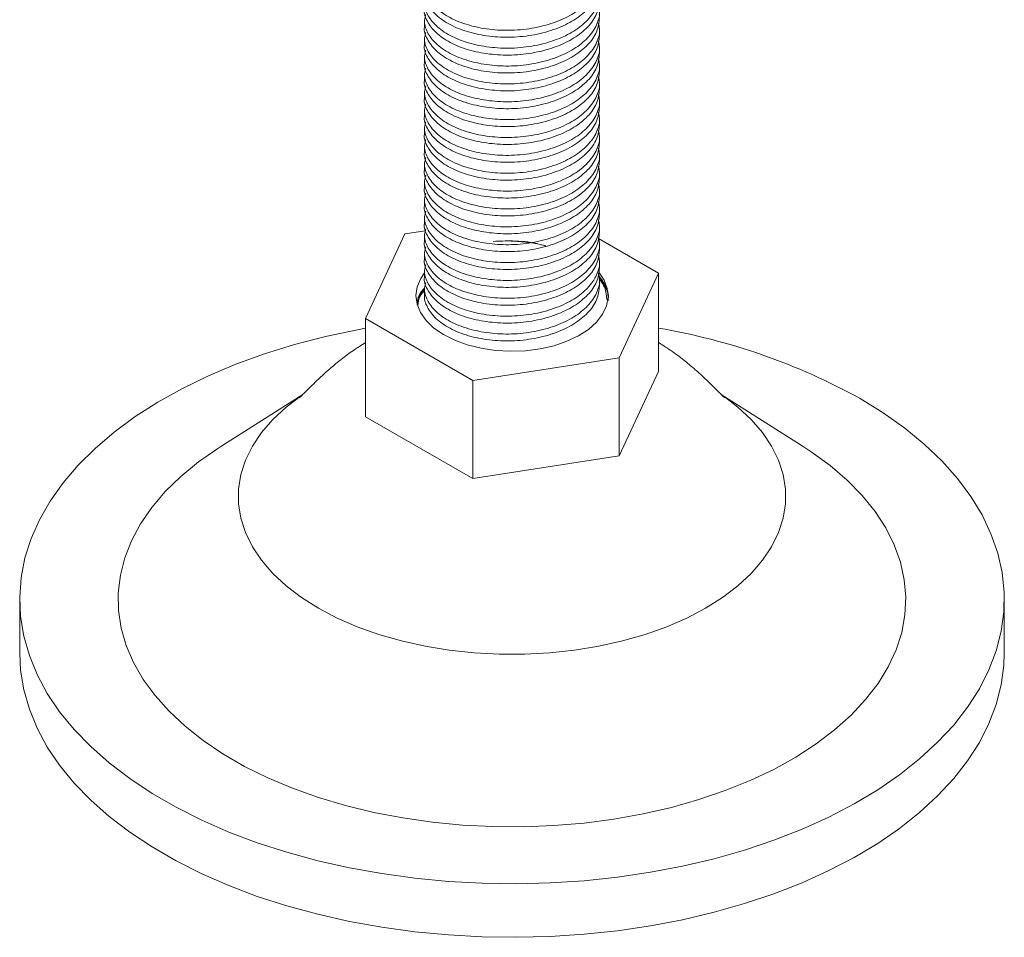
# Model space of a CAD drawing. Header units: millimetres. Extents: x 8 to 270, y 10 to 208.
# Tile 12 of 14: x 139 to 157, y 140 to 156. Entities that reach past the tile are written whole.
import ezdxf

# ---------------------------------------------------------------- set-up
doc = ezdxf.new("R2010")
doc.units = ezdxf.units.MM

msp = doc.modelspace()

# ---------------------------------------------------------------- linework, layer by layer
at = {"color": 7, "linetype": 'Continuous', "lineweight": 15}
for p, q in [((146.822, 156.476), (146.822, 156.349)), ((150.022, 156.185), (150.022, 156.312)), ((146.822, 156.149), (146.822, 156.022)), ((150.022, 155.859), (150.022, 155.986)), ((146.822, 155.822), (146.822, 155.696)), ((150.022, 155.532), (150.022, 155.659)), ((146.822, 155.496), (146.822, 155.369)), ((146.822, 155.169), (146.822, 155.042)), ((150.022, 155.206), (150.022, 155.332)), ((150.022, 154.879), (150.022, 155.006)), ((146.822, 154.843), (146.822, 154.716)), ((150.022, 154.552), (150.022, 154.679)), ((146.822, 154.516), (146.822, 154.389)), ((150.022, 154.226), (150.022, 154.353)), ((146.822, 154.189), (146.822, 154.062)), ((150.022, 153.899), (150.022, 154.026)), ((146.822, 153.863), (146.822, 153.736)), ((150.022, 153.573), (150.022, 153.699)), ((146.822, 153.536), (146.822, 153.409)), ((150.022, 153.246), (150.022, 153.373)), ((146.822, 153.209), (146.822, 153.083)), ((150.022, 152.919), (150.022, 153.046)), ((146.822, 152.883), (146.822, 152.756)), ((150.022, 152.593), (150.022, 152.72)), ((146.462, 152.562), (145.745, 151.017)), ((146.838, 152.62), (146.462, 152.562)), ((146.822, 152.556), (146.822, 152.429)), ((151.099, 151.845), (150.004, 152.477)), ((150.022, 152.266), (150.022, 152.393)), ((146.822, 152.23), (146.822, 152.103)), ((150.022, 151.939), (150.022, 152.066)), ((146.822, 151.903), (146.822, 151.776)), ((150.381, 150.299), (151.099, 151.845)), ((151.099, 151.845), (151.099, 150.048)), ((146.822, 151.576), (146.822, 151.45)), ((150.022, 151.613), (150.022, 151.74)), ((145.745, 151.017), (147.704, 149.885)), ((145.745, 151.017), (145.745, 149.22)), ((147.704, 149.885), (150.381, 150.299)), ((150.381, 150.299), (150.381, 148.503)), ((150.381, 148.503), (151.099, 150.048)), ((147.704, 149.885), (147.704, 148.089)), ((144.597, 149.628), (143.096, 148.675)), ((153.747, 148.675), (152.246, 149.628)), ((145.745, 149.22), (147.704, 148.089)), ((147.704, 148.089), (150.381, 148.503)), ((139.422, 145.878), (139.422, 144.898)), ((157.422, 144.898), (157.422, 145.878))]:
    msp.add_line(p, q, dxfattribs=at)
at = {"color": 7, "linetype": 'Continuous', "lineweight": 15, "flags": 128}
for points in [[(146.822, 151.848), (146.753, 151.747), (146.688, 151.593), (146.666, 151.436), (146.686, 151.278), (146.748, 151.124), (146.851, 150.978), (146.992, 150.842), (147.167, 150.721), (147.374, 150.617), (147.605, 150.533), (147.857, 150.471), (148.122, 150.432), (148.395, 150.417), (148.668, 150.427), (148.935, 150.461), (149.19, 150.519), (149.426, 150.599), (149.638, 150.699), (149.82, 150.817), (149.968, 150.95), (150.079, 151.095), (150.149, 151.248), (150.177, 151.405), (150.163, 151.563), (150.106, 151.717), (150.009, 151.865), (150.007, 151.867)], [(154.786, 149.552), (155.21, 149.29), (155.601, 149.011), (155.958, 148.718), (156.28, 148.411), (156.564, 148.092), (156.809, 147.762), (157.014, 147.424), (157.178, 147.078), (157.301, 146.726), (157.381, 146.371), (157.419, 146.013), (157.413, 145.654), (157.365, 145.297), (157.274, 144.942), (157.141, 144.591), (156.967, 144.247), (156.751, 143.911), (156.496, 143.584), (156.203, 143.268), (155.872, 142.964), (155.506, 142.674), (155.107, 142.4), (154.675, 142.142), (154.213, 141.901), (153.724, 141.68), (153.21, 141.479), (152.673, 141.299), (152.115, 141.14), (151.54, 141.005), (150.951, 140.892), (150.349, 140.803), (149.738, 140.738), (149.12, 140.698), (148.499, 140.683), (147.878, 140.692), (147.26, 140.726), (146.647, 140.785), (146.042, 140.868), (145.449, 140.974), (144.87, 141.104), (144.308, 141.257), (143.766, 141.432), (143.245, 141.628), (142.75, 141.844), (142.281, 142.08), (141.842, 142.333), (141.434, 142.604), (141.059, 142.89), (140.72, 143.19), (140.417, 143.504), (140.152, 143.828), (139.927, 144.162), (139.742, 144.505), (139.598, 144.854), (139.497, 145.208), (139.438, 145.565), (139.422, 145.923), (139.449, 146.281), (139.518, 146.638), (139.63, 146.991), (139.784, 147.338), (139.979, 147.679), (140.215, 148.011), (140.489, 148.332), (140.801, 148.642), (141.15, 148.939), (141.533, 149.222), (141.949, 149.488), (142.396, 149.737), (142.871, 149.968), (143.373, 150.179), (143.899, 150.37), (144.447, 150.54), (145.014, 150.687), (145.596, 150.811), (145.745, 150.839)], [(152.323, 149.571), (152.55, 149.395), (152.793, 149.168), (152.999, 148.929), (153.166, 148.68), (153.293, 148.424), (153.378, 148.161), (153.42, 147.896), (153.42, 147.629), (153.378, 147.363), (153.293, 147.101), (153.166, 146.844), (152.999, 146.595), (152.793, 146.357), (152.55, 146.13), (152.271, 145.917), (151.96, 145.72), (151.618, 145.54), (151.25, 145.379), (150.857, 145.239), (150.443, 145.12), (150.012, 145.023), (149.567, 144.95), (149.113, 144.901), (148.653, 144.877), (148.191, 144.877), (147.73, 144.901), (147.276, 144.95), (146.832, 145.023), (146.401, 145.12), (145.987, 145.239), (145.594, 145.379), (145.225, 145.54), (144.884, 145.72), (144.572, 145.917), (144.294, 146.13), (144.05, 146.357), (143.844, 146.595), (143.677, 146.844), (143.551, 147.101), (143.466, 147.363), (143.423, 147.629), (143.423, 147.896), (143.466, 148.161), (143.551, 148.424), (143.677, 148.68), (143.844, 148.929), (144.05, 149.168), (144.294, 149.395), (144.572, 149.608), (144.578, 149.612)], [(153.747, 148.675), (153.892, 148.581), (154.238, 148.328), (154.55, 148.06), (154.824, 147.78), (155.06, 147.487), (155.256, 147.186), (155.411, 146.876), (155.524, 146.56), (155.594, 146.241), (155.621, 145.919), (155.605, 145.596), (155.546, 145.276), (155.443, 144.959), (155.299, 144.648), (155.113, 144.344), (154.887, 144.049), (154.622, 143.765), (154.32, 143.494), (153.982, 143.238), (153.611, 142.997), (153.208, 142.773), (152.777, 142.568), (152.32, 142.384), (151.839, 142.22), (151.337, 142.078), (150.819, 141.959), (150.285, 141.863), (149.741, 141.792), (149.188, 141.745), (148.631, 141.724), (148.073, 141.727), (147.517, 141.755), (146.966, 141.808), (146.424, 141.885), (145.894, 141.986), (145.379, 142.111), (144.882, 142.259), (144.407, 142.428), (143.956, 142.618), (143.532, 142.827), (143.137, 143.055), (142.774, 143.3), (142.445, 143.561), (142.152, 143.835), (141.896, 144.122), (141.68, 144.419), (141.505, 144.725), (141.37, 145.038), (141.279, 145.356), (141.23, 145.677), (141.225, 145.999), (141.263, 146.321), (141.344, 146.64), (141.467, 146.954), (141.632, 147.262), (141.839, 147.561), (142.084, 147.851), (142.368, 148.128), (142.688, 148.393), (143.043, 148.641), (143.096, 148.675)], [(157.422, 144.898), (157.413, 144.674), (157.365, 144.317), (157.274, 143.962), (157.141, 143.612), (156.967, 143.267), (156.751, 142.931), (156.496, 142.604), (156.203, 142.288), (155.872, 141.984), (155.506, 141.694), (155.107, 141.42), (154.675, 141.162), (154.213, 140.922), (153.724, 140.7), (153.21, 140.499), (152.673, 140.319), (152.115, 140.161), (151.54, 140.025), (150.951, 139.912), (150.349, 139.823), (149.738, 139.759), (149.12, 139.718), (148.499, 139.703), (147.878, 139.712), (147.26, 139.746), (146.647, 139.805), (146.042, 139.888), (145.449, 139.994), (144.87, 140.124), (144.308, 140.277), (143.766, 140.452), (143.245, 140.648), (142.75, 140.864), (142.281, 141.1), (141.842, 141.354), (141.434, 141.624), (141.059, 141.91), (140.72, 142.211), (140.417, 142.524), (140.152, 142.848), (139.927, 143.182), (139.742, 143.525), (139.598, 143.874), (139.497, 144.228), (139.438, 144.585), (139.422, 144.898)]]:
    msp.add_lwpolyline(points, dxfattribs=at)
at = {"color": 7, "linetype": 'Continuous', "lineweight": 15}
msp.add_arc((149.165, 139.372), 11.629, 61.0972, 80.4298, dxfattribs=at)
for points, knots in [([(146.846, 157.226), (146.836, 157.193), (146.803, 157.085), (146.863, 156.9), (147.018, 156.689), (147.277, 156.508), (147.615, 156.374), (148.003, 156.294), (148.419, 156.275), (148.841, 156.321), (149.233, 156.43), (149.565, 156.59), (149.823, 156.795), (149.981, 157.036), (150.041, 157.244), (150.009, 157.362), (150, 157.395)], [0, 0, 0, 0, 0.03511, 0.111642, 0.188174, 0.267414, 0.346654, 0.423186, 0.499718, 0.578958, 0.658199, 0.73473, 0.811262, 0.890502, 0.969743, 1, 1, 1, 1]), ([(150.021, 157.165), (150.011, 157.08), (149.99, 156.908), (149.821, 156.668), (149.566, 156.464), (149.233, 156.303), (148.841, 156.194), (148.419, 156.148), (148.003, 156.168), (147.615, 156.247), (147.278, 156.381), (147.017, 156.562), (146.867, 156.773), (146.804, 156.926), (146.822, 157.001), (146.823, 157.002)], [0, 0, 0, 0, 0.083338, 0.1681204, 0.2500046, 0.3318889, 0.4166713, 0.5014537, 0.583338, 0.6652222, 0.7500046, 0.834787, 0.9166713, 0.9985556, 1, 1, 1, 1]), ([(146.846, 156.9), (146.836, 156.866), (146.803, 156.759), (146.863, 156.573), (147.018, 156.362), (147.277, 156.182), (147.615, 156.047), (148.003, 155.968), (148.419, 155.948), (148.841, 155.994), (149.233, 156.103), (149.565, 156.264), (149.823, 156.469), (149.981, 156.709), (150.041, 156.918), (150.009, 157.035), (150, 157.068)], [0, 0, 0, 0, 0.03511, 0.111642, 0.188174, 0.267414, 0.346654, 0.423186, 0.499718, 0.578958, 0.658199, 0.73473, 0.811262, 0.890502, 0.969743, 1, 1, 1, 1]), ([(150.021, 156.839), (150.011, 156.753), (149.99, 156.581), (149.821, 156.342), (149.566, 156.137), (149.233, 155.976), (148.841, 155.867), (148.419, 155.822), (148.003, 155.841), (147.615, 155.92), (147.278, 156.055), (147.017, 156.236), (146.867, 156.446), (146.804, 156.599), (146.822, 156.674), (146.823, 156.675)], [0, 0, 0, 0, 0.083338, 0.16812, 0.250005, 0.331889, 0.416671, 0.501454, 0.583338, 0.665222, 0.750005, 0.834787, 0.916671, 0.998556, 1, 1, 1, 1]), ([(146.846, 156.573), (146.836, 156.539), (146.803, 156.432), (146.863, 156.247), (147.018, 156.036), (147.277, 155.855), (147.615, 155.721), (148.003, 155.641), (148.419, 155.622), (148.841, 155.668), (149.233, 155.776), (149.565, 155.937), (149.823, 156.142), (149.981, 156.383), (150.041, 156.591), (150.009, 156.709), (150, 156.741)], [0, 0, 0, 0, 0.03511, 0.111642, 0.188174, 0.267414, 0.346654, 0.423186, 0.499718, 0.578958, 0.658199, 0.73473, 0.811262, 0.890502, 0.969743, 1, 1, 1, 1]), ([(150.021, 156.512), (150.011, 156.427), (149.99, 156.255), (149.821, 156.015), (149.566, 155.81), (149.233, 155.65), (148.841, 155.541), (148.419, 155.495), (148.003, 155.514), (147.615, 155.594), (147.278, 155.728), (147.017, 155.909), (146.867, 156.12), (146.804, 156.272), (146.822, 156.347), (146.823, 156.349)], [0, 0, 0, 0, 0.083338, 0.16812, 0.250005, 0.331889, 0.416671, 0.501454, 0.583338, 0.665222, 0.750005, 0.834787, 0.916671, 0.998556, 1, 1, 1, 1]), ([(146.846, 156.246), (146.836, 156.213), (146.803, 156.106), (146.863, 155.92), (147.018, 155.709), (147.277, 155.528), (147.615, 155.394), (148.003, 155.314), (148.419, 155.295), (148.841, 155.341), (149.233, 155.45), (149.565, 155.611), (149.823, 155.816), (149.981, 156.056), (150.041, 156.264), (150.009, 156.382), (150, 156.415)], [0, 0, 0, 0, 0.03511, 0.111642, 0.188174, 0.267414, 0.346654, 0.423186, 0.499718, 0.578958, 0.658199, 0.73473, 0.811262, 0.890502, 0.969743, 1, 1, 1, 1]), ([(150.021, 156.186), (150.011, 156.1), (149.99, 155.928), (149.821, 155.689), (149.566, 155.484), (149.233, 155.323), (148.841, 155.214), (148.419, 155.168), (148.003, 155.188), (147.615, 155.267), (147.278, 155.402), (147.017, 155.582), (146.867, 155.793), (146.804, 155.946), (146.822, 156.021), (146.823, 156.022)], [0, 0, 0, 0, 0.083338, 0.16812, 0.250005, 0.331889, 0.416671, 0.501454, 0.583338, 0.665222, 0.750005, 0.834787, 0.916671, 0.998556, 1, 1, 1, 1]), ([(146.846, 155.92), (146.836, 155.886), (146.803, 155.779), (146.863, 155.594), (147.018, 155.383), (147.277, 155.202), (147.615, 155.067), (148.003, 154.988), (148.419, 154.968), (148.841, 155.014), (149.233, 155.123), (149.565, 155.284), (149.823, 155.489), (149.981, 155.729), (150.041, 155.938), (150.009, 156.056), (150, 156.088)], [0, 0, 0, 0, 0.0351101, 0.1116418, 0.1881735, 0.267414, 0.3466544, 0.4231861, 0.4997178, 0.5789582, 0.6581986, 0.7347304, 0.8112621, 0.8905025, 0.9697429, 1, 1, 1, 1]), ([(150.021, 155.859), (150.011, 155.774), (149.99, 155.602), (149.821, 155.362), (149.566, 155.157), (149.233, 154.996), (148.841, 154.888), (148.419, 154.842), (148.003, 154.861), (147.615, 154.941), (147.278, 155.075), (147.017, 155.256), (146.867, 155.467), (146.804, 155.619), (146.822, 155.694), (146.823, 155.695)], [0, 0, 0, 0, 0.083338, 0.16812, 0.250005, 0.331889, 0.416671, 0.501454, 0.583338, 0.665222, 0.750005, 0.834787, 0.916671, 0.998556, 1, 1, 1, 1]), ([(146.846, 155.593), (146.836, 155.56), (146.803, 155.452), (146.863, 155.267), (147.018, 155.056), (147.277, 154.875), (147.615, 154.741), (148.003, 154.661), (148.419, 154.642), (148.841, 154.688), (149.233, 154.797), (149.565, 154.957), (149.823, 155.162), (149.981, 155.403), (150.041, 155.611), (150.009, 155.729), (150, 155.761)], [0, 0, 0, 0, 0.0351101, 0.1116418, 0.1881735, 0.267414, 0.3466544, 0.4231861, 0.4997178, 0.5789582, 0.6581986, 0.7347304, 0.8112621, 0.8905025, 0.9697429, 1, 1, 1, 1]), ([(150.021, 155.532), (150.011, 155.447), (149.99, 155.275), (149.821, 155.035), (149.566, 154.831), (149.233, 154.67), (148.841, 154.561), (148.419, 154.515), (148.003, 154.534), (147.615, 154.614), (147.278, 154.748), (147.017, 154.929), (146.867, 155.14), (146.804, 155.293), (146.822, 155.368), (146.823, 155.369)], [0, 0, 0, 0, 0.083338, 0.1681204, 0.2500046, 0.3318889, 0.4166713, 0.5014537, 0.583338, 0.6652222, 0.7500046, 0.834787, 0.9166713, 0.9985556, 1, 1, 1, 1]), ([(146.846, 155.267), (146.836, 155.233), (146.803, 155.126), (146.863, 154.94), (147.018, 154.729), (147.277, 154.549), (147.615, 154.414), (148.003, 154.335), (148.419, 154.315), (148.841, 154.361), (149.233, 154.47), (149.565, 154.631), (149.823, 154.836), (149.981, 155.076), (150.041, 155.284), (150.009, 155.402), (150, 155.435)], [0, 0, 0, 0, 0.0351101, 0.1116418, 0.1881735, 0.267414, 0.3466544, 0.4231861, 0.4997178, 0.5789582, 0.6581986, 0.7347304, 0.8112621, 0.8905025, 0.9697429, 1, 1, 1, 1]), ([(150.021, 155.206), (150.011, 155.12), (149.99, 154.948), (149.821, 154.709), (149.566, 154.504), (149.233, 154.343), (148.841, 154.234), (148.419, 154.188), (148.003, 154.208), (147.615, 154.287), (147.278, 154.422), (147.017, 154.603), (146.867, 154.813), (146.804, 154.966), (146.822, 155.041), (146.823, 155.042)], [0, 0, 0, 0, 0.083338, 0.16812, 0.250005, 0.331889, 0.416671, 0.501454, 0.583338, 0.665222, 0.750005, 0.834787, 0.916671, 0.998556, 1, 1, 1, 1]), ([(146.846, 154.94), (146.836, 154.906), (146.803, 154.799), (146.863, 154.614), (147.018, 154.403), (147.277, 154.222), (147.615, 154.087), (148.003, 154.008), (148.419, 153.989), (148.841, 154.035), (149.233, 154.143), (149.565, 154.304), (149.823, 154.509), (149.981, 154.75), (150.041, 154.958), (150.009, 155.076), (150, 155.108)], [0, 0, 0, 0, 0.03511, 0.111642, 0.188174, 0.267414, 0.346654, 0.423186, 0.499718, 0.578958, 0.658199, 0.73473, 0.811262, 0.890502, 0.969743, 1, 1, 1, 1]), ([(150.021, 154.879), (150.011, 154.794), (149.99, 154.622), (149.821, 154.382), (149.566, 154.177), (149.233, 154.017), (148.841, 153.908), (148.419, 153.862), (148.003, 153.881), (147.615, 153.961), (147.278, 154.095), (147.017, 154.276), (146.867, 154.487), (146.804, 154.639), (146.822, 154.714), (146.823, 154.716)], [0, 0, 0, 0, 0.083338, 0.16812, 0.250005, 0.331889, 0.416671, 0.501454, 0.583338, 0.665222, 0.750005, 0.834787, 0.916671, 0.998556, 1, 1, 1, 1]), ([(146.846, 154.613), (146.836, 154.58), (146.803, 154.472), (146.863, 154.287), (147.018, 154.076), (147.277, 153.895), (147.615, 153.761), (148.003, 153.681), (148.419, 153.662), (148.841, 153.708), (149.233, 153.817), (149.565, 153.978), (149.823, 154.182), (149.981, 154.423), (150.041, 154.631), (150.009, 154.749), (150, 154.782)], [0, 0, 0, 0, 0.03511, 0.111642, 0.188174, 0.267414, 0.346654, 0.423186, 0.499718, 0.578958, 0.658199, 0.73473, 0.811262, 0.890502, 0.969743, 1, 1, 1, 1]), ([(150.021, 154.552), (150.011, 154.467), (149.99, 154.295), (149.821, 154.055), (149.566, 153.851), (149.233, 153.69), (148.841, 153.581), (148.419, 153.535), (148.003, 153.555), (147.615, 153.634), (147.278, 153.769), (147.017, 153.949), (146.867, 154.16), (146.804, 154.313), (146.822, 154.388), (146.823, 154.389)], [0, 0, 0, 0, 0.083338, 0.16812, 0.250005, 0.331889, 0.416671, 0.501454, 0.583338, 0.665222, 0.750005, 0.834787, 0.916671, 0.998556, 1, 1, 1, 1]), ([(146.846, 154.287), (146.836, 154.253), (146.803, 154.146), (146.863, 153.96), (147.018, 153.749), (147.277, 153.569), (147.615, 153.434), (148.003, 153.355), (148.419, 153.335), (148.841, 153.381), (149.233, 153.49), (149.565, 153.651), (149.823, 153.856), (149.981, 154.096), (150.041, 154.305), (150.009, 154.422), (150, 154.455)], [0, 0, 0, 0, 0.03511, 0.111642, 0.188174, 0.267414, 0.346654, 0.423186, 0.499718, 0.578958, 0.658199, 0.73473, 0.811262, 0.890502, 0.969743, 1, 1, 1, 1]), ([(150.021, 154.226), (150.011, 154.141), (149.99, 153.968), (149.821, 153.729), (149.566, 153.524), (149.233, 153.363), (148.841, 153.254), (148.419, 153.209), (148.003, 153.228), (147.615, 153.307), (147.278, 153.442), (147.017, 153.623), (146.867, 153.833), (146.804, 153.986), (146.822, 154.061), (146.823, 154.062)], [0, 0, 0, 0, 0.083338, 0.16812, 0.250005, 0.331889, 0.416671, 0.501454, 0.583338, 0.665222, 0.750005, 0.834787, 0.916671, 0.998556, 1, 1, 1, 1]), ([(146.846, 153.96), (146.836, 153.926), (146.803, 153.819), (146.863, 153.634), (147.018, 153.423), (147.277, 153.242), (147.615, 153.108), (148.003, 153.028), (148.419, 153.009), (148.841, 153.055), (149.233, 153.164), (149.565, 153.324), (149.823, 153.529), (149.981, 153.77), (150.041, 153.978), (150.009, 154.096), (150, 154.128)], [0, 0, 0, 0, 0.03511, 0.111642, 0.188174, 0.267414, 0.346654, 0.423186, 0.499718, 0.578958, 0.658199, 0.73473, 0.811262, 0.890502, 0.969743, 1, 1, 1, 1]), ([(150.021, 153.899), (150.011, 153.814), (149.99, 153.642), (149.821, 153.402), (149.566, 153.198), (149.233, 153.037), (148.841, 152.928), (148.419, 152.882), (148.003, 152.901), (147.615, 152.981), (147.278, 153.115), (147.017, 153.296), (146.867, 153.507), (146.804, 153.66), (146.822, 153.734), (146.823, 153.736)], [0, 0, 0, 0, 0.083338, 0.16812, 0.250005, 0.331889, 0.416671, 0.501454, 0.583338, 0.665222, 0.750005, 0.834787, 0.916671, 0.998556, 1, 1, 1, 1]), ([(146.846, 153.634), (146.836, 153.6), (146.803, 153.493), (146.863, 153.307), (147.018, 153.096), (147.277, 152.916), (147.615, 152.781), (148.003, 152.702), (148.419, 152.682), (148.841, 152.728), (149.233, 152.837), (149.565, 152.998), (149.823, 153.203), (149.981, 153.443), (150.041, 153.651), (150.009, 153.769), (150, 153.802)], [0, 0, 0, 0, 0.03511, 0.111642, 0.188174, 0.267414, 0.346654, 0.423186, 0.499718, 0.578958, 0.658199, 0.73473, 0.811262, 0.890502, 0.969743, 1, 1, 1, 1]), ([(150.021, 153.573), (150.011, 153.487), (149.99, 153.315), (149.821, 153.076), (149.566, 152.871), (149.233, 152.71), (148.841, 152.601), (148.419, 152.555), (148.003, 152.575), (147.615, 152.654), (147.278, 152.789), (147.017, 152.969), (146.867, 153.18), (146.804, 153.333), (146.822, 153.408), (146.823, 153.409)], [0, 0, 0, 0, 0.083338, 0.16812, 0.250005, 0.331889, 0.416671, 0.501454, 0.583338, 0.665222, 0.750005, 0.834787, 0.916671, 0.998556, 1, 1, 1, 1]), ([(146.846, 153.307), (146.836, 153.273), (146.803, 153.166), (146.863, 152.981), (147.018, 152.77), (147.277, 152.589), (147.615, 152.454), (148.003, 152.375), (148.419, 152.356), (148.841, 152.401), (149.233, 152.51), (149.565, 152.671), (149.823, 152.876), (149.981, 153.116), (150.041, 153.325), (150.009, 153.443), (150, 153.475)], [0, 0, 0, 0, 0.03511, 0.111642, 0.188174, 0.267414, 0.346654, 0.423186, 0.499718, 0.578958, 0.658199, 0.73473, 0.811262, 0.890502, 0.969743, 1, 1, 1, 1]), ([(150.021, 153.246), (150.011, 153.161), (149.99, 152.989), (149.821, 152.749), (149.566, 152.544), (149.233, 152.383), (148.841, 152.275), (148.419, 152.229), (148.003, 152.248), (147.615, 152.328), (147.278, 152.462), (147.017, 152.643), (146.867, 152.854), (146.804, 153.006), (146.822, 153.081), (146.823, 153.083)], [0, 0, 0, 0, 0.083338, 0.1681204, 0.2500046, 0.3318889, 0.4166713, 0.5014537, 0.583338, 0.6652222, 0.7500046, 0.834787, 0.9166713, 0.9985556, 1, 1, 1, 1]), ([(146.846, 152.98), (146.836, 152.947), (146.803, 152.839), (146.863, 152.654), (147.018, 152.443), (147.277, 152.262), (147.615, 152.128), (148.003, 152.048), (148.419, 152.029), (148.841, 152.075), (149.233, 152.184), (149.565, 152.344), (149.823, 152.549), (149.981, 152.79), (150.041, 152.998), (150.009, 153.116), (150, 153.149)], [0, 0, 0, 0, 0.0351101, 0.1116418, 0.1881735, 0.267414, 0.3466544, 0.4231861, 0.4997178, 0.5789582, 0.6581986, 0.7347304, 0.8112621, 0.8905025, 0.9697429, 1, 1, 1, 1]), ([(150.021, 152.919), (150.011, 152.834), (149.99, 152.662), (149.821, 152.422), (149.566, 152.218), (149.233, 152.057), (148.841, 151.948), (148.419, 151.902), (148.003, 151.922), (147.615, 152.001), (147.278, 152.135), (147.017, 152.316), (146.867, 152.527), (146.804, 152.68), (146.822, 152.755), (146.823, 152.756)], [0, 0, 0, 0, 0.083338, 0.16812, 0.250005, 0.331889, 0.416671, 0.501454, 0.583338, 0.665222, 0.750005, 0.834787, 0.916671, 0.998556, 1, 1, 1, 1]), ([(146.846, 152.654), (146.836, 152.62), (146.803, 152.513), (146.863, 152.327), (147.018, 152.116), (147.277, 151.936), (147.615, 151.801), (148.003, 151.722), (148.419, 151.702), (148.841, 151.748), (149.233, 151.857), (149.565, 152.018), (149.823, 152.223), (149.981, 152.463), (150.041, 152.671), (150.009, 152.789), (150, 152.822)], [0, 0, 0, 0, 0.03511, 0.111642, 0.188174, 0.267414, 0.346654, 0.423186, 0.499718, 0.578958, 0.658199, 0.73473, 0.811262, 0.890502, 0.969743, 1, 1, 1, 1]), ([(150.021, 152.593), (150.011, 152.507), (149.99, 152.335), (149.821, 152.096), (149.566, 151.891), (149.233, 151.73), (148.841, 151.621), (148.419, 151.576), (148.003, 151.595), (147.615, 151.674), (147.278, 151.809), (147.017, 151.99), (146.867, 152.2), (146.804, 152.353), (146.822, 152.428), (146.823, 152.429)], [0, 0, 0, 0, 0.083338, 0.16812, 0.250005, 0.331889, 0.416671, 0.501454, 0.583338, 0.665222, 0.750005, 0.834787, 0.916671, 0.998556, 1, 1, 1, 1]), ([(146.846, 152.327), (146.836, 152.293), (146.803, 152.186), (146.863, 152.001), (147.018, 151.79), (147.277, 151.609), (147.615, 151.475), (148.003, 151.395), (148.419, 151.376), (148.841, 151.422), (149.233, 151.53), (149.565, 151.691), (149.823, 151.896), (149.981, 152.137), (150.041, 152.345), (150.009, 152.463), (150, 152.495)], [0, 0, 0, 0, 0.03511, 0.111642, 0.188174, 0.267414, 0.346654, 0.423186, 0.499718, 0.578958, 0.658199, 0.73473, 0.811262, 0.890502, 0.969743, 1, 1, 1, 1]), ([(148.08, 152.425), (148.196, 152.43), (148.461, 152.442), (148.795, 152.413), (148.987, 152.358), (149.041, 152.342)], [0, 0, 0, 0, 0.358913, 0.818397, 1, 1, 1, 1]), ([(148.409, 152.432), (148.508, 152.426), (148.704, 152.412), (148.915, 152.378), (149.018, 152.345), (149.035, 152.34)], [0, 0, 0, 0, 0.457389, 0.914625, 1, 1, 1, 1]), ([(150.021, 152.266), (150.011, 152.181), (149.99, 152.009), (149.821, 151.769), (149.566, 151.564), (149.233, 151.404), (148.841, 151.295), (148.419, 151.249), (148.003, 151.268), (147.615, 151.348), (147.278, 151.482), (147.017, 151.663), (146.867, 151.874), (146.804, 152.026), (146.822, 152.101), (146.823, 152.103)], [0, 0, 0, 0, 0.083338, 0.16812, 0.250005, 0.331889, 0.416671, 0.501454, 0.583338, 0.665222, 0.750005, 0.834787, 0.916671, 0.998556, 1, 1, 1, 1]), ([(146.846, 152), (146.836, 151.967), (146.803, 151.86), (146.863, 151.674), (147.018, 151.463), (147.277, 151.282), (147.615, 151.148), (148.003, 151.068), (148.419, 151.049), (148.841, 151.095), (149.233, 151.204), (149.565, 151.365), (149.823, 151.569), (149.981, 151.81), (150.041, 152.018), (150.009, 152.136), (150, 152.169)], [0, 0, 0, 0, 0.03511, 0.111642, 0.188174, 0.267414, 0.346654, 0.423186, 0.499718, 0.578958, 0.658199, 0.73473, 0.811262, 0.890502, 0.969743, 1, 1, 1, 1]), ([(150.021, 151.94), (150.011, 151.854), (149.99, 151.682), (149.821, 151.443), (149.566, 151.238), (149.233, 151.077), (148.841, 150.968), (148.419, 150.922), (148.003, 150.942), (147.615, 151.021), (147.278, 151.156), (147.017, 151.336), (146.867, 151.547), (146.804, 151.7), (146.822, 151.775), (146.823, 151.776)], [0, 0, 0, 0, 0.083338, 0.16812, 0.250005, 0.331889, 0.416671, 0.501454, 0.583338, 0.665222, 0.750005, 0.834787, 0.916671, 0.998556, 1, 1, 1, 1]), ([(146.846, 151.674), (146.836, 151.64), (146.803, 151.533), (146.863, 151.348), (147.018, 151.137), (147.277, 150.956), (147.615, 150.821), (148.003, 150.742), (148.419, 150.722), (148.841, 150.768), (149.233, 150.877), (149.565, 151.038), (149.823, 151.243), (149.981, 151.483), (150.041, 151.692), (150.009, 151.81), (150, 151.842)], [0, 0, 0, 0, 0.03511, 0.111642, 0.188174, 0.267414, 0.346654, 0.423186, 0.499718, 0.578958, 0.658199, 0.73473, 0.811262, 0.890502, 0.969743, 1, 1, 1, 1]), ([(150.031, 151.744), (150.062, 151.701), (150.153, 151.576), (150.197, 151.433), (150.177, 151.341), (150.177, 151.34)], [0, 0, 0, 0, 0.333118, 0.98844, 1, 1, 1, 1]), ([(150.021, 151.613), (150.011, 151.528), (149.99, 151.356), (149.821, 151.116), (149.566, 150.911), (149.233, 150.75), (148.841, 150.642), (148.419, 150.596), (148.003, 150.615), (147.615, 150.694), (147.277, 150.829), (147.017, 151.01), (146.864, 151.221), (146.81, 151.373), (146.822, 151.448), (146.822, 151.45)], [0, 0, 0, 0, 0.083337, 0.168119, 0.250003, 0.331887, 0.416668, 0.50145, 0.583334, 0.665218, 0.749999, 0.834781, 0.916665, 0.998548, 1, 1, 1, 1]), ([(146.689, 151.272), (146.695, 151.324), (146.706, 151.422), (146.785, 151.509), (146.822, 151.55)], [0, 0, 0, 0, 0.5299812, 1, 1, 1, 1]), ([(145.745, 150.577), (145.67, 150.53), (145.518, 150.435), (145.307, 150.278), (145.117, 150.121), (144.958, 149.978), (144.825, 149.852), (144.716, 149.744), (144.629, 149.659), (144.57, 149.601), (144.534, 149.567), (144.531, 149.565), (144.53, 149.564)], [0, 0, 0, 0, 0.131613, 0.268509, 0.387733, 0.492708, 0.58705, 0.674086, 0.757209, 0.840272, 0.918126, 1, 1, 1, 1]), ([(152.315, 149.563), (152.313, 149.564), (152.309, 149.567), (152.275, 149.6), (152.219, 149.654), (152.141, 149.731), (152.041, 149.83), (151.917, 149.949), (151.765, 150.088), (151.577, 150.245), (151.354, 150.416), (151.186, 150.522), (151.099, 150.577)], [0, 0, 0, 0, 0.080442, 0.159209, 0.235607, 0.313287, 0.395203, 0.484802, 0.586164, 0.704078, 0.844939, 1, 1, 1, 1])]:
    msp.add_open_spline(points, degree=3, knots=knots, dxfattribs=at)
at = {"color": 8, "linetype": 'Continuous', "lineweight": 15}
for points, knots in [([(150.011, 151.794), (150.049, 151.742), (150.149, 151.606), (150.197, 151.454), (150.177, 151.361), (150.177, 151.36)], [0, 0, 0, 0, 0.3803391, 0.9892588, 1, 1, 1, 1]), ([(150.017, 151.741), (150.046, 151.702), (150.136, 151.583), (150.147, 151.452), (150.154, 151.365)], [0, 0, 0, 0, 0.330951, 1, 1, 1, 1]), ([(146.686, 151.278), (146.692, 151.335), (146.703, 151.437), (146.785, 151.529), (146.822, 151.57)], [0, 0, 0, 0, 0.552004, 1, 1, 1, 1]), ([(146.703, 151.247), (146.708, 151.31), (146.716, 151.409), (146.794, 151.497), (146.822, 151.53)], [0, 0, 0, 0, 0.634245, 1, 1, 1, 1])]:
    msp.add_open_spline(points, degree=3, knots=knots, dxfattribs=at)

doc.saveas('drawing.dxf')
